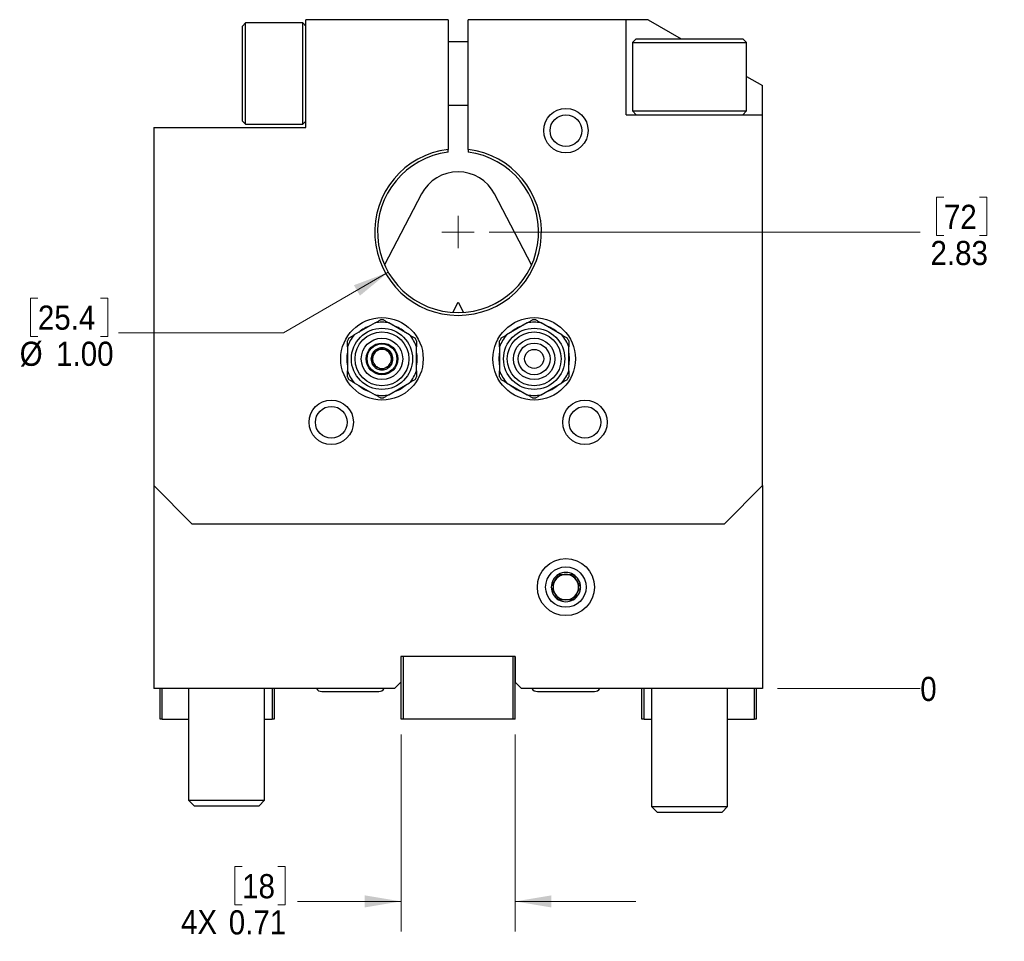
# Model space of a CAD drawing. Header units: inches. Extents: x 0.5 to 21.6, y 0.7 to 16.3.
# Tile 10 of 18: x 9.2 to 13.2, y 6 to 9.8. Entities that reach past the tile are written whole.
import ezdxf

# ---------------------------------------------------------------- set-up
doc = ezdxf.new("R2010")
doc.units = ezdxf.units.IN
doc.header["$MEASUREMENT"] = 0
doc.linetypes.add('SLD-Solid', pattern=[0])
doc.styles.add('SLDTEXTSTYLE2', font='GOTHIC.TTF', dxfattribs={"width": 0.913})
doc.dimstyles.new('SLDDIMSTYLE0', dxfattribs={"dimtxt": 0.1, "dimasz": 0.15, "dimexe": 0, "dimexo": 0.0625, "dimgap": 0.025, "dimtad": 0, "dimtih": 1, "dimtoh": 1, "dimdec": 0, "dimlfac": 1.5, "dimrnd": 1e-09, "dimdsep": 46, "dimtxsty": 'SLDTEXTSTYLE2', "dimblk1": 'NONE', "dimblk2": 'NONE', "dimsah": 1, "dimcen": 0.09, "dimadec": 0, "dimazin": 2, "dimtfac": 1, "dimtofl": 0, "dimtmove": 0, "dimatfit": 3, "dimldrblk": 'NONE', "dimfxl": 0, "dimfrac": 2, "dimtolj": 1, "dimtzin": 12, "dimarcsym": 0})
doc.dimstyles.new('SLDDIMSTYLE1', dxfattribs={"dimtxt": 0.1, "dimasz": 0.15, "dimexe": 0, "dimexo": 0.0625, "dimgap": 0.025, "dimtad": 0, "dimtih": 1, "dimtoh": 1, "dimlfac": 1.5, "dimrnd": 1e-09, "dimzin": 12, "dimdsep": 46, "dimtxsty": 'SLDTEXTSTYLE2', "dimblk1": 'NONE', "dimblk2": 'NONE', "dimsah": 1, "dimcen": 0.09, "dimadec": 0, "dimazin": 3, "dimtfac": 1, "dimtofl": 0, "dimtmove": 0, "dimatfit": 3, "dimldrblk": 'NONE', "dimfxl": 0, "dimfrac": 2, "dimtolj": 1, "dimtzin": 12, "dimarcsym": 0})
doc.dimstyles.new('SLDDIMSTYLE2', dxfattribs={"dimtxt": 0.1, "dimasz": 0.15, "dimexe": 0, "dimexo": 0.0625, "dimgap": 0.025, "dimtad": 0, "dimtih": 1, "dimtoh": 1, "dimlfac": 1.5, "dimrnd": 1e-09, "dimzin": 4, "dimdsep": 46, "dimtxsty": 'SLDTEXTSTYLE2', "dimsah": 1, "dimcen": 0, "dimadec": 0, "dimazin": 1, "dimtfac": 1, "dimtofl": 0, "dimtmove": 0, "dimatfit": 3, "dimfxl": 0, "dimfrac": 2, "dimtolj": 1, "dimtzin": 12, "dimarcsym": 0})
doc.dimstyles.new('SLDDIMSTYLE3', dxfattribs={"dimtxt": 0.1, "dimasz": 0.15, "dimexe": 0, "dimexo": 0.0625, "dimgap": 0.025, "dimtad": 0, "dimtih": 1, "dimtoh": 1, "dimlfac": 1.5, "dimrnd": 1e-09, "dimdsep": 46, "dimtxsty": 'SLDTEXTSTYLE2', "dimsah": 1, "dimcen": 0.09, "dimadec": 0, "dimazin": 2, "dimtfac": 1, "dimtmove": 0, "dimatfit": 0, "dimfxl": 0, "dimfrac": 2, "dimtolj": 1, "dimtzin": 12, "dimarcsym": 0})

# ---------------------------------------------------------------- blocks, each defined once
blk = doc.blocks.new('_D')
at = {"color": 7, "linetype": 'SLD-Solid', "lineweight": 18}
blk.add_line((12.3098, 7.0758), (12.9003, 7.0758), dxfattribs=at)
at = {"color": 7, "linetype": 'SLD-Solid', "lineweight": 18, "insert": (12.9003, 7.1241), "char_height": 0.1, "attachment_point": 1, "style": 'SLDTEXTSTYLE2'}
blk.add_mtext('0', dxfattribs=at)
blk = doc.blocks.new('_None')
blk = doc.blocks.new('_D_1')
at = {"color": 7, "linetype": 'SLD-Solid', "lineweight": 18}
for p, q in [((12.9982, 9.1096), (12.9677, 9.1096)), ((12.9677, 9.1096), (12.9677, 8.9508)), ((13.1459, 9.1096), (13.1764, 9.1096)), ((13.1764, 9.1096), (13.1764, 8.9508)), ((11.1166, 8.9655), (12.9003, 8.9655)), ((12.9677, 8.9508), (12.9982, 8.9508)), ((13.1764, 8.9508), (13.1459, 8.9508))]:
    blk.add_line(p, q, dxfattribs=at)
at = {"color": 7, "linetype": 'SLD-Solid', "lineweight": 18, "char_height": 0.1, "attachment_point": 1, "style": 'SLDTEXTSTYLE2'}
for s, insert in [('72', (12.9982, 9.0785)), ('2.83', (12.9427, 8.9289))]:
    blk.add_mtext(s, dxfattribs=dict(at, insert=insert))
blk = doc.blocks.new('_D_2')
at = {"color": 7, "linetype": 'SLD-Solid', "lineweight": 18}
for p, q in [((10.6987, 8.7989), (10.2648, 8.5483)), ((9.2484, 8.6923), (9.218, 8.6923)), ((9.218, 8.6923), (9.218, 8.5336)), ((9.5071, 8.6923), (9.5375, 8.6923)), ((9.5375, 8.6923), (9.5375, 8.5336)), ((9.218, 8.5336), (9.2484, 8.5336)), ((9.5375, 8.5336), (9.5071, 8.5336)), ((10.2648, 8.5483), (9.5825, 8.5483))]:
    blk.add_line(p, q, dxfattribs=at)
blk.add_solid([(10.6987, 8.7989), (10.5563, 8.7455), (10.5813, 8.7022)], dxfattribs=at)
at = {"color": 7, "linetype": 'SLD-Solid', "lineweight": 18, "char_height": 0.1, "attachment_point": 1, "style": 'SLDTEXTSTYLE2'}
for s, insert in [('25.4', (9.2484, 8.6613)), ('%%c', (9.173, 8.5117)), ('1.00', (9.3239, 8.5117))]:
    blk.add_mtext(s, dxfattribs=dict(at, insert=insert))
blk = doc.blocks.new('_D_3')
at = {"color": 7, "linetype": 'SLD-Solid', "lineweight": 18}
for p, q in [((10.7512, 6.886), (10.7512, 6.0694)), ((11.2236, 6.886), (11.2236, 6.0694)), ((10.0937, 6.3384), (10.0632, 6.3384)), ((10.0632, 6.3384), (10.0632, 6.1796)), ((10.2415, 6.3384), (10.272, 6.3384)), ((10.272, 6.3384), (10.272, 6.1796)), ((10.7512, 6.1944), (10.3227, 6.1944)), ((11.2236, 6.1944), (11.7236, 6.1944)), ((10.0632, 6.1796), (10.0937, 6.1796)), ((10.272, 6.1796), (10.2415, 6.1796))]:
    blk.add_line(p, q, dxfattribs=at)
for points in [[(10.7512, 6.1944), (10.6012, 6.2194), (10.6012, 6.1694)], [(11.2236, 6.1944), (11.3736, 6.1694), (11.3736, 6.2194)]]:
    blk.add_solid(points, dxfattribs=at)
at = {"color": 7, "linetype": 'SLD-Solid', "lineweight": 18, "char_height": 0.1, "attachment_point": 1, "style": 'SLDTEXTSTYLE2'}
for s, insert in [('18', (10.0937, 6.3074)), ('4X ', (9.8407, 6.1593)), ('0.71', (10.0383, 6.1577))]:
    blk.add_mtext(s, dxfattribs=dict(at, insert=insert))
blk = doc.blocks.new('SW_CENTERMARKSYMBOL_0')
at = {"color": 0, "linetype": 'SLD-Solid', "lineweight": 0}
for q in [(0, 0.0667), (-0.0667, 0), (0, -0.0667), (0.0667, 0)]:
    blk.add_line((0, 0), q, dxfattribs=at)

msp = doc.modelspace()

# ---------------------------------------------------------------- linework, layer by layer
at = {"color": 7, "linetype": 'SLD-Solid', "lineweight": 25}
for p, q in [((10.1082, 9.8317), (10.095, 9.8185)), ((10.3444, 9.8317), (10.1082, 9.8317)), ((10.1082, 9.6217), (10.1082, 9.8317)), ((10.3575, 9.8185), (10.3444, 9.8317)), ((10.3444, 9.6217), (10.3444, 9.8317)), ((10.3575, 9.3986), (10.3575, 9.8448)), ((10.9458, 9.8448), (10.3575, 9.8448)), ((10.9458, 9.8448), (10.9458, 9.3079)), ((11.683, 9.8448), (11.0291, 9.8448)), ((11.0291, 9.3079), (11.0291, 9.8448)), ((11.683, 9.4511), (11.683, 9.8448)), ((11.7748, 9.8448), (11.683, 9.8448)), ((11.7748, 9.8448), (11.9112, 9.7661)), ((10.095, 9.6217), (10.095, 9.8185)), ((11.0291, 9.7529), (10.9458, 9.7529)), ((11.725, 9.7661), (11.7092, 9.7503)), ((11.7092, 9.7503), (11.7092, 9.4668)), ((11.7092, 9.7503), (11.9454, 9.7503)), ((11.725, 9.7661), (11.9454, 9.7661)), ((11.9454, 9.7661), (12.1659, 9.7661)), ((11.9454, 9.7503), (12.1816, 9.7503)), ((12.1816, 9.7503), (12.1659, 9.7661)), ((12.1816, 9.4668), (12.1816, 9.7503)), ((10.095, 9.4248), (10.095, 9.6217)), ((10.1082, 9.4117), (10.1082, 9.6217)), ((10.3444, 9.4117), (10.3444, 9.6217)), ((12.1816, 9.6099), (12.2473, 9.572)), ((12.2473, 9.4511), (12.2473, 9.572)), ((10.9458, 9.4905), (11.0291, 9.4905)), ((11.7092, 9.4668), (11.725, 9.4511)), ((11.7092, 9.4668), (11.9454, 9.4668)), ((11.9454, 9.4668), (12.1816, 9.4668)), ((12.1659, 9.4511), (12.1816, 9.4668)), ((10.095, 9.4248), (10.1082, 9.4117)), ((10.3444, 9.4117), (10.3575, 9.4248)), ((11.683, 9.4511), (12.2473, 9.4511)), ((12.2473, 7.9157), (12.2473, 9.4511)), ((9.7276, 9.3986), (10.3575, 9.3986)), ((9.7276, 9.3986), (9.7276, 7.9157)), ((10.1082, 9.4117), (10.3444, 9.4117)), ((10.9458, 9.2962), (10.9458, 9.3079)), ((11.0291, 9.3079), (11.0291, 9.2962)), ((10.8362, 9.1232), (10.683, 8.8297)), ((11.2918, 8.8297), (11.1387, 9.1232)), ((10.9652, 8.6329), (10.9874, 8.6754)), ((10.9874, 8.6754), (11.0096, 8.6329)), ((10.6439, 8.5893), (10.5579, 8.5396)), ((10.787, 8.5396), (10.701, 8.5893)), ((11.2739, 8.5893), (11.1879, 8.5396)), ((11.4169, 8.5396), (11.3309, 8.5893)), ((10.5294, 8.4902), (10.5294, 8.3909)), ((10.8155, 8.3909), (10.8155, 8.4902)), ((11.1593, 8.4902), (11.1593, 8.3909)), ((11.4454, 8.3909), (11.4454, 8.4902)), ((10.5579, 8.3415), (10.6439, 8.2919)), ((10.701, 8.2919), (10.787, 8.3415)), ((11.1879, 8.3415), (11.2739, 8.2919)), ((11.3309, 8.2919), (11.4169, 8.3415)), ((9.7276, 7.9157), (9.8851, 7.7582)), ((9.7276, 7.9157), (9.7276, 7.0758)), ((12.0898, 7.7582), (12.2473, 7.9157)), ((12.2473, 7.9157), (12.2473, 7.0758)), ((9.8851, 7.7582), (12.0898, 7.7582)), ((11.2238, 7.2083), (10.7511, 7.2083)), ((10.7511, 7.2083), (10.7511, 7.102)), ((10.7512, 6.9485), (10.7512, 7.2083)), ((10.7597, 7.2083), (10.7597, 6.9485)), ((11.2152, 6.9485), (11.2152, 7.2083)), ((11.2236, 6.9485), (11.2236, 7.2083)), ((11.2238, 7.2083), (11.2238, 7.102)), ((10.7248, 7.0758), (10.7511, 7.102)), ((11.2238, 7.102), (11.25, 7.0758)), ((10.7248, 7.0758), (9.7276, 7.0758)), ((9.7539, 6.9485), (9.7539, 7.0758)), ((9.7624, 6.9485), (9.7624, 7.0758)), ((9.8719, 7.0758), (9.8719, 6.6132)), ((10.1869, 6.6132), (10.1869, 7.0758)), ((10.2177, 7.0758), (10.2177, 6.9485)), ((10.2262, 7.0758), (10.2262, 6.9485)), ((10.4231, 7.0633), (10.6593, 7.0633)), ((12.2473, 7.0758), (11.25, 7.0758)), ((11.3155, 7.0633), (11.5517, 7.0633)), ((11.7486, 6.9485), (11.7486, 7.0758)), ((11.7571, 6.9485), (11.7571, 7.0758)), ((11.7879, 7.0758), (11.7879, 6.5869)), ((12.1029, 6.5869), (12.1029, 7.0758)), ((12.2125, 7.0758), (12.2125, 6.9485)), ((12.2209, 7.0758), (12.2209, 6.9485)), ((9.7624, 6.9485), (9.7539, 6.9485)), ((9.7624, 6.9485), (9.8719, 6.9485)), ((10.1869, 6.9485), (10.2177, 6.9485)), ((10.2262, 6.9485), (10.2177, 6.9485)), ((10.7597, 6.9485), (10.7512, 6.9485)), ((11.2152, 6.9485), (10.7597, 6.9485)), ((11.2236, 6.9485), (11.2152, 6.9485)), ((11.7571, 6.9485), (11.7486, 6.9485)), ((11.7571, 6.9485), (11.7879, 6.9485)), ((12.1029, 6.9485), (12.2125, 6.9485)), ((12.2209, 6.9485), (12.2125, 6.9485)), ((9.8719, 6.6132), (9.8949, 6.5902)), ((9.8719, 6.6132), (10.1869, 6.6132)), ((10.1639, 6.5902), (10.1869, 6.6132)), ((9.8949, 6.5902), (10.1639, 6.5902)), ((11.7879, 6.5869), (11.8109, 6.564)), ((11.7879, 6.5869), (11.9454, 6.5869)), ((11.8109, 6.564), (11.9454, 6.564)), ((11.9454, 6.5869), (12.1029, 6.5869)), ((11.9454, 6.564), (12.0799, 6.564)), ((12.0799, 6.564), (12.1029, 6.5869))]:
    msp.add_line(p, q, dxfattribs=at)
for centre, radius in [((11.4336, 9.3855), 0.0919), ((11.4336, 9.3855), 0.0656), ((10.6725, 8.4406), 0.1706), ((11.3024, 8.4406), 0.1706), ((10.6725, 8.4406), 0.1267), ((11.3024, 8.4406), 0.1267), ((10.6725, 8.4406), 0.1115), ((10.6725, 8.4406), 0.0858), ((11.3024, 8.4406), 0.1115), ((11.3024, 8.4406), 0.0858), ((10.6725, 8.4406), 0.0656), ((10.6725, 8.4406), 0.0617), ((11.3024, 8.4406), 0.0656), ((11.3024, 8.4406), 0.0394), ((10.4625, 8.1781), 0.0919), ((10.4625, 8.1781), 0.0656), ((11.5124, 8.1781), 0.0919), ((11.5124, 8.1781), 0.0656), ((11.4336, 7.4957), 0.1181), ((11.4336, 7.4957), 0.0837)]:
    msp.add_circle(centre, radius, dxfattribs=at)
for centre, radius, start, end in [((10.9874, 8.9655), 0.3449, 96.9391, 83.0609), ((10.9874, 8.9655), 0.3333, 97.1808, 82.8192), ((10.9874, 9.0443), 0.1706, 27.5528, 152.4472), ((10.6725, 8.4406), 0.1614, 87.6031, 92.3969), ((11.3024, 8.4406), 0.1614, 87.6031, 92.3969), ((10.6725, 8.4406), 0.1458, 108.7771, 131.2229), ((10.6725, 8.4406), 0.1514, 79.1428, 100.8572), ((10.6725, 8.4406), 0.1458, 48.7771, 71.2229), ((11.3024, 8.4406), 0.1458, 108.7771, 131.2229), ((11.3024, 8.4406), 0.1514, 79.1428, 100.8572), ((11.3024, 8.4406), 0.1458, 48.7771, 71.2229), ((10.6725, 8.4406), 0.1514, 139.1428, 160.8572), ((10.6725, 8.4406), 0.1614, 147.6031, 152.3969), ((10.6725, 8.4406), 0.1514, 19.1428, 40.8572), ((10.6725, 8.4406), 0.1614, 27.6031, 32.3969), ((11.3024, 8.4406), 0.1514, 139.1428, 160.8572), ((11.3024, 8.4406), 0.1614, 147.6031, 152.3969), ((11.3024, 8.4406), 0.1514, 19.1428, 40.8572), ((11.3024, 8.4406), 0.1614, 27.6031, 32.3969), ((10.6725, 8.4406), 0.0455, 90, 150), ((10.6725, 8.4406), 0.0394, 60, 120), ((10.6725, 8.4406), 0.0455, 30, 90), ((10.6725, 8.4406), 0.1458, 168.7771, 191.2229), ((10.6725, 8.4406), 0.0455, 150, 210), ((10.6725, 8.4406), 0.0394, 120, 180), ((10.6725, 8.4406), 0.0394, 180, 240), ((10.6725, 8.4406), 0.0394, 0, 60), ((10.6725, 8.4406), 0.0394, 300, 0), ((10.6725, 8.4406), 0.0455, 330, 30), ((10.6725, 8.4406), 0.1458, 0, 11.2229), ((10.6725, 8.4406), 0.1458, 348.7771, 0), ((11.3024, 8.4406), 0.1458, 168.7771, 191.2229), ((11.3024, 8.4406), 0.1458, 0, 11.2229), ((11.3024, 8.4406), 0.1458, 348.7771, 0), ((10.6725, 8.4406), 0.0455, 210, 270), ((10.6725, 8.4406), 0.0394, 240, 300), ((10.6725, 8.4406), 0.0455, 270, 330), ((10.6725, 8.4406), 0.1514, 199.1428, 220.8572), ((10.6725, 8.4406), 0.1614, 207.6031, 212.3969), ((10.6725, 8.4406), 0.1514, 319.1428, 340.8572), ((10.6725, 8.4406), 0.1614, 327.6031, 332.3969), ((11.3024, 8.4406), 0.1514, 199.1428, 220.8572), ((11.3024, 8.4406), 0.1614, 207.6031, 212.3969), ((11.3024, 8.4406), 0.1514, 319.1428, 340.8572), ((11.3024, 8.4406), 0.1614, 327.6031, 332.3969), ((10.6725, 8.4406), 0.1458, 228.7771, 251.2229), ((10.6725, 8.4406), 0.1458, 288.7771, 311.2229), ((11.3024, 8.4406), 0.1458, 228.7771, 251.2229), ((11.3024, 8.4406), 0.1458, 288.7771, 311.2229), ((10.6725, 8.4406), 0.1514, 259.1428, 280.8572), ((10.6725, 8.4406), 0.1614, 267.6031, 272.3969), ((11.3024, 8.4406), 0.1514, 259.1428, 280.8572), ((11.3024, 8.4406), 0.1614, 267.6031, 272.3969), ((11.4336, 7.4957), 0.0606, 120, 180), ((11.4336, 7.4957), 0.0525, 90, 150), ((11.4336, 7.4957), 0.0606, 60, 120), ((11.4336, 7.4957), 0.0525, 30, 90), ((11.4336, 7.4957), 0.0606, 0, 60), ((11.4336, 7.4957), 0.0525, 150, 210), ((11.4336, 7.4957), 0.0525, 330, 30), ((11.4336, 7.4957), 0.0606, 180, 240), ((11.4336, 7.4957), 0.0525, 210, 270), ((11.4336, 7.4957), 0.0525, 270, 330), ((11.4336, 7.4957), 0.0606, 300, 0), ((11.4336, 7.4957), 0.0606, 240, 300), ((10.4231, 7.0895), 0.0262, 211.6676, 270), ((10.6593, 7.0895), 0.0262, 270, 328.3324), ((11.3155, 7.0895), 0.0262, 211.6676, 270), ((11.5517, 7.0895), 0.0262, 270, 328.3324)]:
    msp.add_arc(centre, radius, start, end, dxfattribs=at)
for points, knots in [([(10.6439, 8.5893), (10.6476, 8.5914), (10.655, 8.5957), (10.6621, 8.5998), (10.6657, 8.6019)], [0, 0, 0, 0, 0.499097, 1, 1, 1, 1]), ([(10.6792, 8.6019), (10.6828, 8.5998), (10.6899, 8.5957), (10.6973, 8.5914), (10.701, 8.5893)], [0, 0, 0, 0, 0.499192, 1, 1, 1, 1]), ([(11.2739, 8.5893), (11.2775, 8.5914), (11.2849, 8.5957), (11.2921, 8.5998), (11.2956, 8.6019)], [0, 0, 0, 0, 0.499097, 1, 1, 1, 1]), ([(11.3091, 8.6019), (11.3127, 8.5998), (11.3198, 8.5957), (11.3272, 8.5914), (11.3309, 8.5893)], [0, 0, 0, 0, 0.499192, 1, 1, 1, 1]), ([(10.5362, 8.5271), (10.5397, 8.5291), (10.5469, 8.5333), (10.5542, 8.5375), (10.5579, 8.5396)], [0, 0, 0, 0, 0.499192, 1, 1, 1, 1]), ([(10.787, 8.5396), (10.7907, 8.5375), (10.7981, 8.5333), (10.8052, 8.5291), (10.8088, 8.5271)], [0, 0, 0, 0, 0.499097, 1, 1, 1, 1]), ([(11.1661, 8.5271), (11.1696, 8.5291), (11.1768, 8.5333), (11.1842, 8.5375), (11.1879, 8.5396)], [0, 0, 0, 0, 0.499192, 1, 1, 1, 1]), ([(11.4169, 8.5396), (11.4206, 8.5375), (11.428, 8.5333), (11.4351, 8.5291), (11.4387, 8.5271)], [0, 0, 0, 0, 0.4990975, 1, 1, 1, 1]), ([(10.5294, 8.4902), (10.5294, 8.4945), (10.5294, 8.503), (10.5294, 8.5113), (10.5294, 8.5154)], [0, 0, 0, 0, 0.499097, 1, 1, 1, 1]), ([(10.6331, 8.4633), (10.6358, 8.4649), (10.6399, 8.4672), (10.6457, 8.4706), (10.6509, 8.4736), (10.6567, 8.477), (10.6626, 8.4803), (10.6678, 8.4834), (10.6709, 8.4852), (10.6725, 8.4861)], [0, 0, 0, 0, 0.21604, 0.327985, 0.439855, 0.593412, 0.752101, 0.875483, 1, 1, 1, 1]), ([(10.6725, 8.4861), (10.6752, 8.4845), (10.6792, 8.4821), (10.6851, 8.4788), (10.6902, 8.4758), (10.6961, 8.4724), (10.7019, 8.469), (10.7072, 8.466), (10.7103, 8.4642), (10.7118, 8.4633)], [0, 0, 0, 0, 0.2160401, 0.3279854, 0.4398548, 0.593412, 0.7521013, 0.8754828, 1, 1, 1, 1]), ([(10.8155, 8.5154), (10.8155, 8.5113), (10.8155, 8.503), (10.8155, 8.4945), (10.8155, 8.4902)], [0, 0, 0, 0, 0.499192, 1, 1, 1, 1]), ([(11.1593, 8.4902), (11.1593, 8.4945), (11.1593, 8.503), (11.1593, 8.5113), (11.1593, 8.5154)], [0, 0, 0, 0, 0.499097, 1, 1, 1, 1]), ([(11.4454, 8.5154), (11.4454, 8.5113), (11.4454, 8.503), (11.4454, 8.4945), (11.4454, 8.4902)], [0, 0, 0, 0, 0.499192, 1, 1, 1, 1]), ([(10.6331, 8.4179), (10.6331, 8.4198), (10.6331, 8.4242), (10.6331, 8.4316), (10.6331, 8.4397), (10.6331, 8.4477), (10.6331, 8.4557), (10.6331, 8.4607), (10.6331, 8.4633)], [0, 0, 0, 0, 0.135139, 0.309528, 0.48349, 0.649757, 0.816347, 1, 1, 1, 1]), ([(10.7118, 8.4633), (10.7118, 8.4607), (10.7118, 8.4557), (10.7118, 8.4477), (10.7118, 8.4397), (10.7118, 8.4316), (10.7118, 8.4242), (10.7118, 8.4198), (10.7118, 8.4179)], [0, 0, 0, 0, 0.183653, 0.350243, 0.51651, 0.690472, 0.864861, 1, 1, 1, 1]), ([(10.6725, 8.3951), (10.6698, 8.3967), (10.6657, 8.3991), (10.6598, 8.4024), (10.6547, 8.4054), (10.6488, 8.4088), (10.643, 8.4122), (10.6377, 8.4152), (10.6346, 8.417), (10.6331, 8.4179)], [0, 0, 0, 0, 0.21604, 0.327985, 0.439855, 0.593412, 0.752101, 0.875483, 1, 1, 1, 1]), ([(10.7118, 8.4179), (10.7091, 8.4163), (10.705, 8.4139), (10.6992, 8.4106), (10.6941, 8.4076), (10.6882, 8.4042), (10.6823, 8.4008), (10.6771, 8.3978), (10.674, 8.396), (10.6725, 8.3951)], [0, 0, 0, 0, 0.21604, 0.327985, 0.439855, 0.593412, 0.752101, 0.875483, 1, 1, 1, 1]), ([(10.5294, 8.3658), (10.5294, 8.3699), (10.5294, 8.3781), (10.5294, 8.3867), (10.5294, 8.3909)], [0, 0, 0, 0, 0.499192, 1, 1, 1, 1]), ([(10.5579, 8.3415), (10.5543, 8.3437), (10.5469, 8.3479), (10.5397, 8.352), (10.5362, 8.3541)], [0, 0, 0, 0, 0.499097, 1, 1, 1, 1]), ([(10.8088, 8.3541), (10.8052, 8.3521), (10.7981, 8.3479), (10.7907, 8.3437), (10.787, 8.3415)], [0, 0, 0, 0, 0.499192, 1, 1, 1, 1]), ([(10.8155, 8.3909), (10.8155, 8.3867), (10.8155, 8.3782), (10.8155, 8.3699), (10.8155, 8.3658)], [0, 0, 0, 0, 0.499097, 1, 1, 1, 1]), ([(11.1593, 8.3658), (11.1593, 8.3699), (11.1593, 8.3781), (11.1593, 8.3867), (11.1593, 8.3909)], [0, 0, 0, 0, 0.499192, 1, 1, 1, 1]), ([(11.1879, 8.3415), (11.1842, 8.3437), (11.1768, 8.3479), (11.1697, 8.352), (11.1661, 8.3541)], [0, 0, 0, 0, 0.499097, 1, 1, 1, 1]), ([(11.4387, 8.3541), (11.4351, 8.3521), (11.428, 8.3479), (11.4206, 8.3437), (11.4169, 8.3415)], [0, 0, 0, 0, 0.499192, 1, 1, 1, 1]), ([(11.4454, 8.3909), (11.4454, 8.3867), (11.4454, 8.3782), (11.4454, 8.3699), (11.4454, 8.3658)], [0, 0, 0, 0, 0.499097, 1, 1, 1, 1]), ([(10.6657, 8.2793), (10.6621, 8.2814), (10.655, 8.2855), (10.6476, 8.2898), (10.6439, 8.2919)], [0, 0, 0, 0, 0.499192, 1, 1, 1, 1]), ([(10.701, 8.2919), (10.6973, 8.2898), (10.6899, 8.2855), (10.6828, 8.2814), (10.6792, 8.2793)], [0, 0, 0, 0, 0.499097, 1, 1, 1, 1]), ([(11.2956, 8.2793), (11.2921, 8.2814), (11.2849, 8.2855), (11.2776, 8.2898), (11.2739, 8.2919)], [0, 0, 0, 0, 0.499192, 1, 1, 1, 1]), ([(11.3309, 8.2919), (11.3272, 8.2898), (11.3198, 8.2855), (11.3127, 8.2814), (11.3091, 8.2793)], [0, 0, 0, 0, 0.499097, 1, 1, 1, 1]), ([(11.373, 7.4957), (11.374, 7.4975), (11.3761, 7.5011), (11.3793, 7.5067), (11.3827, 7.5126), (11.3867, 7.5194), (11.3912, 7.5272), (11.3957, 7.535), (11.3998, 7.5421), (11.4021, 7.5462), (11.4033, 7.5482)], [0, 0, 0, 0, 0.1081093, 0.2161692, 0.328098, 0.439951, 0.5934828, 0.7521458, 0.8755052, 1, 1, 1, 1]), ([(11.4033, 7.5482), (11.4059, 7.5482), (11.4107, 7.5482), (11.418, 7.5482), (11.4252, 7.5482), (11.4325, 7.5482), (11.4396, 7.5482), (11.4465, 7.5482), (11.4548, 7.5482), (11.4604, 7.5482), (11.4639, 7.5482)], [0, 0, 0, 0, 0.135071, 0.251223, 0.367647, 0.483504, 0.594237, 0.705483, 0.81644, 1, 1, 1, 1]), ([(11.4639, 7.5482), (11.465, 7.5464), (11.467, 7.5429), (11.4703, 7.5372), (11.4736, 7.5314), (11.4776, 7.5245), (11.4821, 7.5167), (11.4866, 7.5089), (11.4907, 7.5019), (11.493, 7.4978), (11.4942, 7.4957)], [0, 0, 0, 0, 0.108109, 0.216169, 0.328098, 0.439951, 0.593483, 0.752146, 0.875505, 1, 1, 1, 1]), ([(11.4033, 7.4432), (11.4023, 7.445), (11.4002, 7.4486), (11.397, 7.4542), (11.3936, 7.4601), (11.3896, 7.4669), (11.3851, 7.4747), (11.3806, 7.4825), (11.3765, 7.4896), (11.3742, 7.4937), (11.373, 7.4957)], [0, 0, 0, 0, 0.108109, 0.216169, 0.328098, 0.439951, 0.593483, 0.752146, 0.875505, 1, 1, 1, 1]), ([(11.4942, 7.4957), (11.4932, 7.4939), (11.4911, 7.4904), (11.4879, 7.4847), (11.4845, 7.4789), (11.4805, 7.472), (11.476, 7.4642), (11.4715, 7.4564), (11.4675, 7.4494), (11.4651, 7.4453), (11.4639, 7.4432)], [0, 0, 0, 0, 0.108109, 0.216169, 0.328098, 0.439951, 0.593483, 0.752146, 0.875505, 1, 1, 1, 1]), ([(11.4639, 7.4432), (11.4604, 7.4432), (11.4548, 7.4432), (11.4465, 7.4432), (11.4396, 7.4432), (11.4325, 7.4432), (11.4252, 7.4432), (11.418, 7.4432), (11.4107, 7.4432), (11.4059, 7.4432), (11.4033, 7.4432)], [0, 0, 0, 0, 0.18356, 0.294517, 0.405763, 0.516496, 0.632353, 0.748777, 0.864929, 1, 1, 1, 1])]:
    msp.add_open_spline(points, degree=3, knots=knots, dxfattribs=at)

# ---------------------------------------------------------------- block references
at = {"color": 7, "linetype": 'Continuous', "lineweight": 0}
msp.add_blockref('SW_CENTERMARKSYMBOL_0', (10.9874, 8.9655), dxfattribs=at)

# ---------------------------------------------------------------- dimensions: what is measured, and where the dimension line sits
at = {"color": 7, "linetype": 'SLD-Solid', "lineweight": 18}
dim = msp.add_diameter_dim_2p(p1=(11.2761, 9.1322), p2=(10.6987, 8.7989), dimstyle='SLDDIMSTYLE2', dxfattribs=at)
dim.commit()
dim.dimension.update_dxf_attribs({"geometry": '_D_2', "text_midpoint": (9.3778, 8.5483), "dimtype": 163})
for feature_location, offset, origin, dimstyle, picture, middle in [((11.0541, 8.9655), (1.8462, 0), (12.2473, 7.0758), 'SLDDIMSTYLE1', '_D_1', (13.072, 8.9655)), ((12.2472623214, 7.0757653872), (0.6530142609, 0), (12.2472623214, 7.0757653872), 'SLDDIMSTYLE0', '_D', (12.9372210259, 7.0757653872))]:
    dim = msp.add_ordinate_dim(feature_location=feature_location, offset=offset, dtype=0, origin=origin, dimstyle=dimstyle, dxfattribs=at)
    dim.commit()
    dim.dimension.update_dxf_attribs({"geometry": picture, "text_midpoint": middle})
dim = msp.add_linear_dim(base=(11.2236, 6.1944), p1=(10.7512, 6.9485), p2=(11.2236, 6.9485), text='4X <>', dimstyle='SLDDIMSTYLE3', dxfattribs=at)
dim.commit()
dim.dimension.update_dxf_attribs({"geometry": '_D_3', "text_midpoint": (10.0716, 6.1944), "dimtype": 160})

doc.saveas('drawing.dxf')
